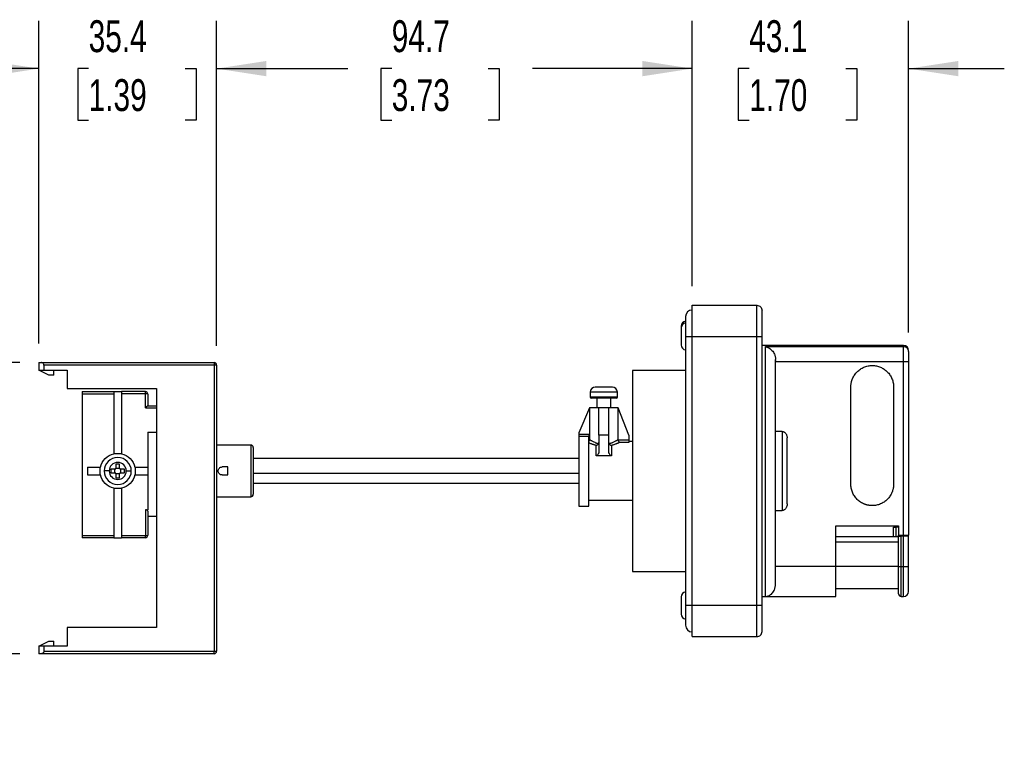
# Model space of a CAD drawing. Header units: millimetres. Extents: x 6 to 273, y 6 to 210.
# Tile 3 of 7: x 53 to 118, y 56 to 105. Entities that reach past the tile are written whole.
import ezdxf

# ---------------------------------------------------------------- set-up
doc = ezdxf.new("R2010")
doc.units = ezdxf.units.MM
doc.layers.add('DIMENSIONS', color=140, linetype='Continuous', lineweight=25)
doc.styles.add('SLDTEXTSTYLE0', font='TXT', dxfattribs={"width": 0.7})
doc.dimstyles.new('SLDDIMSTYLE1', dxfattribs={"dimtxt": 2.158008, "dimasz": 3.302, "dimexe": 0, "dimexo": 0.0625, "dimgap": 0.539502, "dimtad": 0, "dimtih": 1, "dimtoh": 1, "dimlfac": 3, "dimrnd": 1e-09, "dimzin": 12, "dimdsep": 46, "dimtxsty": 'SLDTEXTSTYLE0', "dimsah": 1, "dimcen": 0.09, "dimadec": 0, "dimazin": 3, "dimtfac": 1, "dimtmove": 0, "dimatfit": 0, "dimfxl": 0, "dimfrac": 2, "dimtolj": 1, "dimtzin": 12, "dimarcsym": 0})
doc.dimstyles.new('SLDDIMSTYLE2', dxfattribs={"dimtxt": 2.158008, "dimasz": 3.302, "dimexe": 0, "dimexo": 0.0625, "dimgap": 0.539502, "dimtad": 0, "dimtih": 1, "dimtoh": 1, "dimlfac": 3, "dimrnd": 1e-09, "dimzin": 4, "dimdsep": 46, "dimtxsty": 'SLDTEXTSTYLE0', "dimsah": 1, "dimcen": 0.09, "dimadec": 0, "dimazin": 1, "dimtfac": 1, "dimtmove": 0, "dimatfit": 0, "dimfxl": 0, "dimfrac": 2, "dimtolj": 1, "dimtzin": 12, "dimarcsym": 0})
doc.dimstyles.new('SLDDIMSTYLE3', dxfattribs={"dimtxt": 2.158008, "dimasz": 3.302, "dimexe": 0, "dimexo": 0.0625, "dimgap": 0.539502, "dimtad": 0, "dimtih": 1, "dimtoh": 1, "dimlfac": 3, "dimrnd": 1e-09, "dimzin": 12, "dimdsep": 46, "dimtxsty": 'SLDTEXTSTYLE0', "dimsah": 1, "dimcen": 0.09, "dimadec": 0, "dimazin": 3, "dimtfac": 1, "dimtofl": 0, "dimtmove": 0, "dimatfit": 3, "dimfxl": 0, "dimfrac": 2, "dimtolj": 1, "dimtzin": 12, "dimarcsym": 0})

# ---------------------------------------------------------------- blocks, each defined once
blk = doc.blocks.new('_D_4')
at = {"layer": 'DIMENSIONS'}
for p, q in [((97.188, 87.253), (97.188, 104.875)), ((111.555, 84.178), (111.555, 104.875)), ((97.188, 101.7), (90.838, 101.7)), ((100.973, 101.7), (100.249, 101.7)), ((100.249, 101.7), (100.249, 98.27)), ((107.386, 101.7), (108.111, 101.7)), ((108.111, 101.7), (108.111, 98.27)), ((111.555, 101.7), (117.905, 101.7)), ((100.249, 98.27), (100.973, 98.27)), ((108.111, 98.27), (107.386, 98.27))]:
    blk.add_line(p, q, dxfattribs=at)
for points in [[(97.188, 101.7), (93.886, 102.208), (93.886, 101.192)], [(111.555, 101.7), (114.857, 101.192), (114.857, 102.208)]]:
    blk.add_solid(points, dxfattribs=at)
at = {"layer": 'DIMENSIONS', "char_height": 2.1167, "attachment_point": 1, "style": 'SLDTEXTSTYLE0'}
for s, insert in [('43.1', (100.973, 104.911)), ('1.70', (100.973, 100.998))]:
    blk.add_mtext(s, dxfattribs=dict(at, insert=insert))
blk = doc.blocks.new('_D_5')
at = {"layer": 'DIMENSIONS'}
for p, q in [((53.821, 83.453), (53.821, 104.875)), ((65.621, 83.286), (65.621, 104.875)), ((53.821, 101.7), (47.471, 101.7)), ((57.123, 101.7), (56.398, 101.7)), ((56.398, 101.7), (56.398, 98.27)), ((63.536, 101.7), (64.26, 101.7)), ((64.26, 101.7), (64.26, 98.27)), ((65.621, 101.7), (71.971, 101.7)), ((56.398, 98.27), (57.123, 98.27)), ((64.26, 98.27), (63.536, 98.27))]:
    blk.add_line(p, q, dxfattribs=at)
for points in [[(53.821, 101.7), (50.519, 102.208), (50.519, 101.192)], [(65.621, 101.7), (68.923, 101.192), (68.923, 102.208)]]:
    blk.add_solid(points, dxfattribs=at)
at = {"layer": 'DIMENSIONS', "char_height": 2.1167, "attachment_point": 1, "style": 'SLDTEXTSTYLE0'}
for s, insert in [('35.4', (57.123, 104.911)), ('1.39', (57.123, 100.998))]:
    blk.add_mtext(s, dxfattribs=dict(at, insert=insert))
blk = doc.blocks.new('_D_6')
at = {"layer": 'DIMENSIONS'}
for p, q in [((42.035, 82.183), (42.035, 88.533)), ((52.551, 82.183), (38.86, 82.183)), ((38.829, 72.788), (38.104, 72.788)), ((38.104, 72.788), (38.104, 69.359)), ((45.242, 72.788), (45.966, 72.788)), ((45.966, 72.788), (45.966, 69.359)), ((38.104, 69.359), (38.829, 69.359)), ((45.966, 69.359), (45.242, 69.359)), ((52.551, 62.849), (38.86, 62.849)), ((42.035, 62.849), (42.035, 56.499))]:
    blk.add_line(p, q, dxfattribs=at)
for points in [[(42.035, 82.183), (42.543, 85.485), (41.527, 85.485)], [(42.035, 62.849), (41.527, 59.547), (42.543, 59.547)]]:
    blk.add_solid(points, dxfattribs=at)
at = {"layer": 'DIMENSIONS', "char_height": 2.1167, "attachment_point": 1, "style": 'SLDTEXTSTYLE0'}
for s, insert in [('58.0', (38.829, 76)), ('2.28', (38.829, 72.087))]:
    blk.add_mtext(s, dxfattribs=dict(at, insert=insert))
blk = doc.blocks.new('_D_7')
at = {"layer": 'DIMENSIONS'}
for p, q in [((65.621, 83.286), (65.621, 104.875)), ((97.188, 87.253), (97.188, 104.875)), ((65.621, 101.7), (74.318, 101.7)), ((77.243, 101.7), (76.518, 101.7)), ((76.518, 101.7), (76.518, 98.27)), ((83.655, 101.7), (84.38, 101.7)), ((84.38, 101.7), (84.38, 98.27)), ((97.188, 101.7), (86.58, 101.7)), ((76.518, 98.27), (77.243, 98.27)), ((84.38, 98.27), (83.655, 98.27))]:
    blk.add_line(p, q, dxfattribs=at)
for points in [[(65.621, 101.7), (68.923, 101.192), (68.923, 102.208)], [(97.188, 101.7), (93.886, 102.208), (93.886, 101.192)]]:
    blk.add_solid(points, dxfattribs=at)
at = {"layer": 'DIMENSIONS', "char_height": 2.1167, "attachment_point": 1, "style": 'SLDTEXTSTYLE0'}
for s, insert in [('94.7', (77.243, 104.911)), ('3.73', (77.243, 100.998))]:
    blk.add_mtext(s, dxfattribs=dict(at, insert=insert))

msp = doc.modelspace()

# ---------------------------------------------------------------- linework, layer by layer
for p, q in [((97.1881, 83.9159), (97.1881, 85.9825)), ((97.1881, 85.9825), (101.4881, 85.9825)), ((101.4881, 83.9159), (101.4881, 85.9825)), ((101.8214, 83.9159), (101.8214, 85.6492)), ((96.7514, 85.2325), (96.7514, 83.8992)), ((96.7514, 83.8992), (96.7514, 66.0659)), ((97.1881, 83.8992), (96.7514, 83.8992)), ((97.1881, 83.9159), (101.4881, 83.9159)), ((97.1881, 66.0492), (97.1881, 83.9159)), ((101.4881, 66.0492), (101.4881, 83.9159)), ((101.8214, 66.0492), (101.8214, 83.9159)), ((111.2214, 83.3159), (101.8214, 83.3159)), ((102.0548, 83.238), (111.2214, 83.238)), ((102.0548, 66.6492), (102.0548, 83.238)), ((111.2214, 83.238), (111.2214, 83.3159)), ((111.2214, 82.2474), (111.2214, 83.238)), ((53.8214, 82.1825), (53.9881, 82.1825)), ((53.8214, 82.1825), (53.8214, 81.6825)), ((53.9881, 82.1825), (65.4548, 82.1825)), ((65.4548, 82.0159), (54.1548, 82.0159)), ((54.1548, 82.0159), (54.1548, 81.6825)), ((65.4548, 82.1825), (65.4548, 82.0159)), ((65.6214, 82.0159), (65.4548, 82.0159)), ((65.4548, 82.0159), (65.4548, 63.0159)), ((65.6214, 82.0159), (65.6214, 63.0159)), ((102.7214, 82.2474), (111.2214, 82.2474)), ((111.2214, 70.7159), (111.2214, 82.2474)), ((111.5548, 82.2474), (111.5548, 70.7159)), ((53.8214, 81.6825), (54.1548, 81.6825)), ((54.4881, 81.3492), (53.8214, 81.6825)), ((54.1548, 81.6825), (55.6881, 81.6825)), ((54.8214, 81.3492), (54.4881, 81.3492)), ((54.8214, 81.3492), (54.8214, 81.6825)), ((55.6881, 81.6825), (55.6881, 80.4492)), ((96.7514, 81.6492), (93.2214, 81.6492)), ((93.2214, 81.6492), (93.2214, 68.3159)), ((55.6881, 80.4492), (61.6214, 80.4492)), ((61.6214, 80.4492), (61.6214, 64.5825)), ((107.7214, 74.0992), (107.7214, 80.5659)), ((110.5548, 80.5659), (110.5548, 74.0992)), ((56.6881, 80.2492), (58.8048, 80.2492)), ((56.6881, 80.1146), (58.8048, 80.1146)), ((58.8048, 80.2492), (59.3048, 80.2492)), ((58.8048, 80.2492), (58.8048, 76.1492)), ((59.3048, 80.2492), (59.3048, 76.1492)), ((60.8881, 80.2492), (59.3048, 80.2492)), ((60.8881, 80.1146), (59.3048, 80.1146)), ((60.8881, 80.1146), (60.8881, 80.2492)), ((60.8881, 79.1754), (60.8881, 80.1146)), ((90.4214, 80.2159), (90.4214, 79.8825)), ((91.3214, 80.2159), (90.4214, 80.2159)), ((92.2214, 79.8825), (90.4214, 79.8825)), ((90.8614, 79.8159), (90.8614, 79.1825)), ((92.2214, 80.2159), (91.3214, 80.2159)), ((91.7814, 79.1825), (91.7814, 79.8159)), ((92.2214, 79.8825), (92.2214, 80.2159)), ((60.8881, 79.1754), (61.6214, 79.1754)), ((61.0526, 79.3159), (61.6214, 79.3159)), ((90.3787, 79.1825), (89.6548, 77.5159)), ((90.3787, 79.1825), (90.3786, 77.0633)), ((91.6548, 79.1825), (90.9881, 79.1825)), ((90.9881, 77.3492), (90.9881, 79.1825)), ((91.6548, 77.3492), (91.6548, 79.1825)), ((92.2643, 77.0632), (92.2642, 79.1825)), ((92.9881, 77.3492), (92.2642, 79.1825)), ((61.0548, 77.5558), (61.6214, 77.5558)), ((89.6548, 77.5159), (89.6548, 77.432)), ((89.6548, 77.432), (90.3214, 77.432)), ((90.3214, 77.2687), (89.6548, 77.2687)), ((90.3214, 72.6492), (90.3214, 77.2687)), ((90.9881, 77.3492), (90.9881, 76.2873)), ((91.6548, 77.3492), (90.9881, 77.3492)), ((91.6548, 76.2873), (91.6548, 77.3492)), ((92.9881, 77.3492), (92.9881, 77.0417)), ((103.1548, 77.6074), (102.7214, 77.6074)), ((103.1548, 77.6074), (103.1548, 72.3577)), ((67.8881, 76.6992), (65.6214, 76.6992)), ((67.8881, 76.6992), (67.8881, 73.2659)), ((90.8214, 75.9948), (90.8214, 76.6735)), ((91.8214, 76.6735), (91.8214, 75.9948)), ((92.266, 77.0393), (92.9881, 77.0417)), ((92.9881, 76.8774), (92.3755, 76.8774)), ((93.2214, 76.9325), (92.9881, 76.9325)), ((58.8048, 76.1492), (59.3048, 76.1492)), ((58.8048, 76.1492), (58.8048, 76.1221)), ((59.3048, 76.1492), (59.3048, 76.1221)), ((89.6548, 75.8159), (68.0548, 75.8159)), ((91.8214, 75.9948), (90.8214, 75.9948)), ((57.0545, 75.2325), (57.8881, 75.2325)), ((57.8881, 74.7325), (57.8881, 75.2325)), ((57.8881, 75.2325), (57.9152, 75.2325)), ((59.1714, 75.4325), (58.9381, 75.4325)), ((58.9381, 75.4325), (58.9381, 75.1659)), ((58.9381, 75.1659), (59.1714, 75.1659)), ((59.1714, 75.1659), (59.1714, 75.4325)), ((60.1943, 75.2325), (60.2214, 75.2325)), ((60.2214, 75.2325), (60.2214, 74.7325)), ((60.2214, 75.2325), (61.0548, 75.2325)), ((61.0548, 75.2325), (61.0548, 74.9825)), ((66.3548, 75.2492), (65.9881, 75.2492)), ((66.3548, 74.7159), (66.3548, 75.2492)), ((57.0544, 74.7325), (57.8881, 74.7325)), ((57.8881, 74.7325), (57.9152, 74.7325)), ((58.4881, 74.9825), (58.1548, 74.9825)), ((58.8714, 75.0992), (58.6048, 75.0992)), ((58.6048, 75.0992), (58.6048, 74.8659)), ((58.6048, 74.8659), (58.8714, 74.8659)), ((58.8714, 74.8659), (58.8714, 75.0992)), ((58.9381, 74.7992), (58.9381, 74.5325)), ((59.1714, 74.7992), (58.9381, 74.7992)), ((58.9381, 74.5325), (59.1714, 74.5325)), ((59.1714, 74.5325), (59.1714, 74.7992)), ((59.5048, 75.0992), (59.2381, 75.0992)), ((59.2381, 75.0992), (59.2381, 74.8659)), ((59.2381, 74.8659), (59.5048, 74.8659)), ((59.5048, 74.8659), (59.5048, 75.0992)), ((59.6214, 74.9825), (59.9548, 74.9825)), ((60.2214, 74.7325), (60.1943, 74.7325)), ((60.2214, 74.7325), (61.0548, 74.7325)), ((61.0548, 74.9825), (61.0548, 74.7325)), ((65.9881, 74.7159), (66.3548, 74.7159)), ((89.6548, 74.8159), (68.0548, 74.8159)), ((89.6548, 74.1492), (68.0548, 74.1492)), ((58.8048, 73.843), (58.8048, 73.8159)), ((59.3048, 73.8159), (58.8048, 73.8159)), ((58.8048, 73.8159), (58.8048, 70.5492)), ((59.3048, 73.843), (59.3048, 73.8159)), ((59.3048, 73.8159), (59.3048, 70.5492)), ((65.6214, 73.2659), (67.8881, 73.2659)), ((89.6548, 72.6492), (90.3214, 72.6492)), ((90.3214, 73.0325), (93.2214, 73.0325)), ((60.8881, 72.4093), (61.0548, 72.4093)), ((60.8881, 72.4093), (60.8881, 70.689)), ((61.0548, 71.9825), (61.6214, 71.9825)), ((102.7214, 72.3577), (103.1548, 72.3577)), ((106.7214, 71.3492), (110.8881, 71.3492)), ((106.7214, 68.6492), (106.7214, 71.3492)), ((110.5548, 70.6159), (110.5548, 71.2492)), ((110.5548, 71.2492), (110.7214, 71.2492)), ((110.7214, 70.6159), (110.7214, 71.2492)), ((110.8881, 71.2492), (110.7214, 71.2492)), ((110.8881, 71.3492), (110.8881, 70.7159)), ((56.6881, 70.689), (58.8048, 70.689)), ((59.3048, 70.689), (60.8881, 70.689)), ((60.8881, 70.5492), (60.8881, 70.689)), ((110.8881, 70.6159), (106.7214, 70.6159)), ((110.8881, 70.7159), (111.2214, 70.7159)), ((110.8881, 70.6492), (110.8881, 70.7159)), ((110.8881, 68.6492), (110.8881, 70.6492)), ((111.0548, 68.6492), (111.0548, 70.6492)), ((111.2214, 70.6492), (111.0548, 70.6492)), ((111.2214, 68.6492), (111.2214, 70.6492)), ((111.5548, 70.6492), (111.5548, 70.7159)), ((111.5548, 68.6492), (111.5548, 70.6492)), ((58.8048, 70.5492), (56.6881, 70.5492)), ((58.8048, 70.5492), (59.3048, 70.5492)), ((60.8881, 70.5492), (59.3048, 70.5492)), ((106.7214, 70.2825), (110.8881, 70.2825)), ((106.7214, 68.6492), (102.7214, 68.6492)), ((110.8881, 68.6492), (106.7214, 68.6492)), ((111.0548, 68.6492), (111.2214, 68.6492)), ((111.0548, 66.6492), (111.0548, 68.6492)), ((111.2214, 66.6492), (111.2214, 68.6492)), ((93.2214, 68.3159), (96.7514, 68.3159)), ((106.7214, 67.1825), (110.8881, 67.1825)), ((96.7514, 66.0659), (96.7514, 64.7325)), ((96.7514, 66.0659), (97.1881, 66.0659)), ((101.4881, 66.0492), (97.1881, 66.0492)), ((97.1881, 63.9825), (97.1881, 66.0492)), ((101.4881, 63.9825), (101.4881, 66.0492)), ((101.8214, 66.6492), (102.0548, 66.6492)), ((101.8214, 64.3159), (101.8214, 66.0492)), ((102.0537, 66.6492), (106.7214, 66.6492)), ((111.0548, 66.6492), (111.2214, 66.6492)), ((55.6881, 64.5825), (55.6881, 63.3492)), ((61.6214, 64.5825), (55.6881, 64.5825)), ((53.8214, 63.3492), (54.4881, 63.6825)), ((54.4881, 63.6825), (54.8214, 63.6825)), ((54.8214, 63.3492), (54.8214, 63.6825)), ((97.1881, 63.9825), (101.4881, 63.9825)), ((53.8214, 63.3492), (53.8214, 62.8492)), ((54.1548, 63.3492), (53.8214, 63.3492)), ((53.9881, 62.8492), (53.8214, 62.8492)), ((65.4548, 62.8492), (53.9881, 62.8492)), ((55.6881, 63.3492), (54.1548, 63.3492)), ((54.1548, 63.3492), (54.1548, 63.0159)), ((54.1548, 63.0159), (65.4548, 63.0159)), ((65.4548, 63.0159), (65.6214, 63.0159)), ((65.4548, 62.8492), (65.4548, 63.0159))]:
    msp.add_line(p, q)
at = {"flags": 128}
for points in [[(111.2214, 82.2474), (111.2865, 82.2474), (111.349, 82.2474), (111.4066, 82.2474), (111.4572, 82.2474), (111.4986, 82.2474), (111.5294, 82.2474), (111.5484, 82.2474), (111.5548, 82.2474)], [(110.8881, 68.6492), (110.8913, 68.6492), (110.9008, 68.6492), (110.9162, 68.6492), (110.9369, 68.6492), (110.9622, 68.6492), (110.991, 68.6492), (111.0223, 68.6492), (111.0548, 68.6492)]]:
    msp.add_lwpolyline(points, dxfattribs=at)
for centre, radius, start, end in [((97.1881, 85.2325), 0.4367, 90, 180), ((96.7881, 84.599), 0.3333, 96.315316, 180), ((96.7881, 84.4825), 0.3333, 96.315316, 180), ((96.7881, 83.3492), 0.3333, 180, 263.684684), ((111.2214, 82.9825), 0.3333, 0, 90), ((65.4548, 82.0159), 0.1667, 0, 90), ((90.7548, 80.2159), 0.3333, 90, 180), ((91.8881, 80.2159), 0.3333, 0, 90), ((60.8881, 80.0825), 0.1667, 359.999992, 90), ((90.4881, 79.8825), 0.0667, 180, 270), ((92.1548, 79.8825), 0.0667, 270, 0), ((67.8881, 76.5325), 0.1667, 0, 90), ((59.0548, 74.9825), 0.9, 90, 180), ((59.0548, 74.9825), 0.9, 0, 90), ((59.0548, 74.9825), 0.5667, 0, 180), ((58.8714, 75.1659), 0.0667, 270, 0), ((59.2381, 75.1659), 0.0667, 180, 270), ((59.0548, 74.9825), 0.9, 180, 270), ((59.0548, 74.9825), 0.5667, 180, 0), ((58.8714, 74.7992), 0.0667, 0, 90), ((59.0548, 74.9825), 0.9, 270, 0), ((59.2381, 74.7992), 0.0667, 90, 180), ((67.8881, 73.4325), 0.1667, 270, 0), ((60.9287, 70.968), 0.2819, 261.720666, 296.572305), ((60.8881, 70.7159), 0.1667, 270, 0), ((96.7881, 66.6159), 0.3333, 96.315316, 180), ((111.0548, 66.8159), 0.1667, 180, 270), ((111.2214, 66.9825), 0.3333, 270, 0), ((96.7881, 65.4825), 0.3333, 180, 263.684684), ((97.1881, 64.7325), 0.4367, 180, 270), ((101.4881, 64.3159), 0.3333, 270, 0.000005), ((65.4548, 63.0159), 0.1667, 270, 0)]:
    msp.add_arc(centre, radius, start, end)
for points, knots in [([(101.4881, 85.9825), (101.5754, 85.9825), (101.6621, 85.9466), (101.7855, 85.8232), (101.8214, 85.7365), (101.8214, 85.6492)], [0, 0, 0, 0, 0.5, 0.5, 1, 1, 1, 1]), ([(96.4548, 84.5989), (96.4548, 84.5869), (96.4548, 84.5626), (96.4548, 84.4413), (96.4548, 84.3436), (96.4548, 84.3196)], [0, 0, 0, 0, 0.42839877, 0.85966539, 1, 1, 1, 1]), ([(96.4548, 84.4825), (96.4548, 84.4815), (96.4548, 84.466), (96.4548, 84.4083), (96.4548, 84.3661), (96.4548, 84.3007), (96.4548, 84.2861), (96.4548, 84.2566), (96.4548, 84.2413), (96.4548, 84.2244), (96.4548, 84.2233), (96.4548, 84.223), (96.4548, 84.2224), (96.4548, 84.2213), (96.4548, 84.2184), (96.4548, 84.2156), (96.4548, 84.2044), (96.4548, 84.1933), (96.4548, 84.1705), (96.4548, 84.1657), (96.4548, 84.1554), (96.4548, 84.1505), (96.4548, 84.1368), (96.4548, 84.1289), (96.4548, 84.1154), (96.4548, 84.1062), (96.4548, 84.0895), (96.4548, 84.0642), (96.4548, 84.0213), (96.4548, 83.9863), (96.4548, 83.9599), (96.4548, 83.9467), (96.4548, 83.9313), (96.4548, 83.9236), (96.4548, 83.9197), (96.4548, 83.9181), (96.4548, 83.917), (96.4548, 83.916), (96.4548, 83.9159)], [0, 0, 0, 0, 0.12443165, 0.12443165, 0.2488633, 0.2488633, 0.27997122, 0.27997122, 0.31107913, 0.31107913, 0.31302337, 0.31302337, 0.31496762, 0.31885611, 0.31885611, 0.32663308, 0.32663308, 0.34218704, 0.34218704, 0.34996402, 0.34996402, 0.357741, 0.357741, 0.37329495, 0.37329495, 0.38884891, 0.38884891, 0.40440287, 0.43551078, 0.46661869, 0.46661869, 0.48217265, 0.48994963, 0.49383812, 0.49578236, 0.49675448, 0.49675448, 0.49772661, 0.49772661, 0.49772661, 0.49772661]), ([(96.4548, 83.9159), (96.4548, 83.9157), (96.4548, 83.9147), (96.4548, 83.911), (96.4548, 83.9102), (96.4548, 83.9069), (96.4548, 83.9002), (96.4548, 83.8846), (96.4548, 83.8535), (96.4548, 83.827), (96.4548, 83.7745), (96.4548, 83.7402), (96.4548, 83.6988), (96.4548, 83.6895), (96.4548, 83.672), (96.4548, 83.6634), (96.4548, 83.6505), (96.4548, 83.65), (96.4548, 83.6449), (96.4548, 83.6417), (96.4548, 83.63), (96.4548, 83.6195), (96.4548, 83.6002), (96.4548, 83.5972), (96.4548, 83.5892), (96.4548, 83.5774), (96.4548, 83.5505), (96.4548, 83.5289), (96.4548, 83.5144), (96.4548, 83.5137), (96.4548, 83.5134), (96.4548, 83.5129), (96.4548, 83.5114), (96.4548, 83.5098), (96.4548, 83.5062), (96.4548, 83.5031), (96.4548, 83.4921), (96.4548, 83.4824), (96.4548, 83.4483), (96.4548, 83.4183), (96.4548, 83.3911), (96.4548, 83.3906), (96.4548, 83.3889), (96.4548, 83.3863), (96.4548, 83.3807), (96.4548, 83.3705), (96.4548, 83.3637), (96.4548, 83.3528), (96.4548, 83.3492), (96.4548, 83.3492)], [0.49772661, 0.49772661, 0.49772661, 0.49772661, 0.49968861, 0.49968861, 0.50165062, 0.50165062, 0.50557463, 0.51342265, 0.52911869, 0.56051078, 0.56051078, 0.62329495, 0.62329495, 0.638991, 0.638991, 0.65468704, 0.65468704, 0.66253506, 0.66253506, 0.67038308, 0.67038308, 0.68607913, 0.68607913, 0.69392715, 0.69392715, 0.70177517, 0.71747122, 0.7488633, 0.7488633, 0.75082531, 0.75082531, 0.75278731, 0.75671132, 0.76455935, 0.76455935, 0.78025539, 0.78025539, 0.81164748, 0.81164748, 0.87443165, 0.87443165, 0.87835566, 0.87835566, 0.88227967, 0.89012769, 0.90582374, 0.93721583, 0.93721583, 1, 1, 1, 1]), ([(101.4881, 83.9159), (101.5754, 83.9159), (101.6621, 83.9159), (101.7855, 83.9159), (101.8214, 83.9159), (101.8214, 83.9159)], [0, 0, 0, 0, 0.5, 0.5, 1, 1, 1, 1]), ([(102.0548, 83.238), (102.0686, 83.2353), (102.0951, 83.23), (102.1332, 83.2192), (102.1681, 83.2072), (102.1998, 83.1944), (102.2283, 83.1814), (102.2535, 83.1687), (102.3083, 83.1385), (102.3865, 83.084), (102.489, 82.9861), (102.5775, 82.8702), (102.6418, 82.7501), (102.6813, 82.6452), (102.7042, 82.5588), (102.7187, 82.4726), (102.7205, 82.4147), (102.7214, 82.3864)], [0, 0, 0, 0, 0.046004, 0.0885355, 0.1275948, 0.1631819, 0.1952972, 0.223941, 0.2491139, 0.3829851, 0.4990732, 0.631628, 0.7492533, 0.8169877, 0.881031, 0.9418525, 1, 1, 1, 1]), ([(111.5548, 82.9078), (111.5548, 82.9943), (111.5189, 83.0802), (111.3954, 83.2024), (111.3087, 83.238), (111.2214, 83.238)], [0, 0, 0, 0, 0.5, 0.5, 1, 1, 1, 1]), ([(111.5548, 82.9078), (111.5548, 82.9322), (111.5548, 82.9759), (111.5548, 82.9777), (111.5548, 82.9785)], [0, 0, 0, 0, 0.5599824, 1, 1, 1, 1]), ([(111.5548, 82.9078), (111.5548, 82.9025), (111.5548, 82.8898), (111.5548, 82.8665), (111.5548, 82.8547), (111.5548, 82.8465), (111.5548, 82.8425), (111.5548, 82.7991), (111.5548, 82.748), (111.5548, 82.6542), (111.5548, 82.6043), (111.5548, 82.5408), (111.5548, 82.5125), (111.5548, 82.4933), (111.5548, 82.483), (111.5548, 82.4008), (111.5548, 82.3253), (111.5548, 82.2474)], [0, 0, 0, 0, 0.125, 0.1875, 0.21875, 0.21875, 0.25, 0.25, 0.5, 0.5, 0.625, 0.6875, 0.71875, 0.71875, 0.75, 0.75, 1, 1, 1, 1]), ([(54.1548, 82.0159), (54.1548, 82.0355), (54.1512, 82.0567), (54.135, 82.0977), (54.1222, 82.1175), (54.0897, 82.15), (54.07, 82.1627), (54.0289, 82.179), (54.0078, 82.1825), (53.9881, 82.1825)], [0, 0, 0, 0, 0.25, 0.25, 0.5, 0.5, 0.75, 0.75, 1, 1, 1, 1]), ([(102.7214, 67.5461), (102.7214, 67.7489), (102.7214, 68.0848), (102.7214, 68.9873), (102.7214, 69.5538), (102.7214, 70.858), (102.7214, 71.5955), (102.7214, 73.1638), (102.7214, 73.9944), (102.7214, 75.6615), (102.7214, 76.4976), (102.7214, 78.0875), (102.7214, 78.841), (102.7214, 80.1861), (102.7214, 80.7774), (102.7214, 81.7357), (102.7214, 82.1025), (102.7214, 82.3377)], [0, 0, 0, 0, 0.125, 0.125, 0.25, 0.25, 0.375, 0.375, 0.5, 0.5, 0.625, 0.625, 0.75, 0.75, 0.875, 0.875, 1, 1, 1, 1]), ([(102.7214, 82.3256), (102.7214, 82.32), (102.7214, 82.294), (102.7214, 82.2679), (102.7214, 82.2474)], [0, 0, 0, 0, 0.2167745, 1, 1, 1, 1]), ([(107.7214, 80.5659), (107.7218, 80.5891), (107.7224, 80.6353), (107.7276, 80.7043), (107.7358, 80.7726), (107.7475, 80.8403), (107.7624, 80.9074), (107.7807, 80.9738), (107.8024, 81.0396), (107.8526, 81.1708), (107.9525, 81.3595), (108.132, 81.5757), (108.3463, 81.7517), (108.59, 81.8817), (108.857, 81.9644), (109.138, 81.9916), (109.4191, 81.9645), (109.686, 81.8818), (109.9299, 81.7517), (110.1441, 81.5759), (110.3237, 81.3596), (110.4343, 81.1505), (110.4971, 80.9747), (110.5303, 80.8408), (110.551, 80.7042), (110.5535, 80.6122), (110.5548, 80.5659)], [0, 0, 0, 0, 0.01565078, 0.03119249, 0.04666187, 0.06209615, 0.07753282, 0.09300936, 0.10856295, 0.12423024, 0.18785068, 0.25154885, 0.31263936, 0.37380841, 0.4368737, 0.50001748, 0.56308215, 0.62622655, 0.68731753, 0.74848614, 0.81210686, 0.87580474, 0.90698841, 0.93788262, 0.96878677, 1, 1, 1, 1]), ([(91.3141, 80.5492), (91.2402, 80.5492), (91.1666, 80.5492), (91.0307, 80.5492), (90.9686, 80.5492), (90.8651, 80.5492), (90.8239, 80.5492), (90.7685, 80.5492), (90.7543, 80.5492), (90.7548, 80.5492)], [0, 0, 0, 0, 0.125, 0.125, 0.25, 0.25, 0.375, 0.375, 0.5, 0.5, 0.5, 0.5]), ([(91.8874, 80.5492), (91.8877, 80.5492), (91.9014, 80.5492), (91.8514, 80.5492), (91.7339, 80.5492), (91.5412, 80.5492), (91.3952, 80.5492), (91.3214, 80.5492)], [0, 0, 0, 0, 0.0041014, 0.2441164, 0.507083, 0.7511157, 1, 1, 1, 1]), ([(56.6881, 80.2492), (56.6881, 80.2492), (56.6881, 80.2355), (56.6881, 80.1869), (56.6881, 80.1522), (56.6881, 80.1146)], [0, 0, 0, 0, 0.5, 0.5, 1, 1, 1, 1]), ([(61.0548, 80.0825), (61.0548, 80.0909), (61.0368, 80.0993), (60.9751, 80.1112), (60.9317, 80.1146), (60.8881, 80.1146)], [0, 0, 0, 0, 0.5, 0.5, 1, 1, 1, 1]), ([(91.3141, 79.8159), (91.2088, 79.8159), (91.1073, 79.8159), (91.0034, 79.8159), (90.9964, 79.8159), (90.9833, 79.8159), (90.9639, 79.8159), (90.9196, 79.8159), (90.8353, 79.8159), (90.77, 79.8159), (90.649, 79.8159), (90.5881, 79.8159), (90.5435, 79.8159), (90.5412, 79.8159), (90.5367, 79.8159), (90.5302, 79.8159), (90.5165, 79.8159), (90.4954, 79.8159), (90.4881, 79.8159), (90.4881, 79.8159)], [0, 0, 0, 0, 0.12463815, 0.12463815, 0.13242803, 0.13242803, 0.14021792, 0.15579769, 0.18695722, 0.2492763, 0.2492763, 0.37391445, 0.37391445, 0.38170433, 0.38170433, 0.38949422, 0.40507398, 0.43623352, 0.4985526, 0.4985526, 0.4985526, 0.4985526]), ([(92.1548, 79.8159), (92.1548, 79.8159), (92.1353, 79.8159), (92.0914, 79.8159), (92.0854, 79.8159), (92.0737, 79.8159), (92.0551, 79.8159), (92.0052, 79.8159), (91.9515, 79.8159), (91.8294, 79.8159), (91.7355, 79.8159), (91.6217, 79.8159), (91.616, 79.8159), (91.6036, 79.8159), (91.585, 79.8159), (91.5413, 79.8159), (91.4527, 79.8159), (91.3745, 79.8159), (91.3215, 79.8159)], [0, 0, 0, 0, 0.25, 0.25, 0.28125, 0.28125, 0.3125, 0.375, 0.5, 0.5, 0.75, 0.75, 0.765625, 0.765625, 0.78125, 0.8125, 0.875, 1, 1, 1, 1]), ([(60.8881, 79.1754), (60.8952, 79.1824), (60.9083, 79.1953), (60.9265, 79.2126), (60.9415, 79.2268), (60.9602, 79.2444), (60.982, 79.2639), (61.0072, 79.2857), (61.0284, 79.3023), (61.0449, 79.3137), (61.0501, 79.3152), (61.0526, 79.3159)], [0, 0, 0, 0, 0.1028525, 0.1915113, 0.2659783, 0.3262623, 0.4755354, 0.6048523, 0.7506371, 0.8813427, 1, 1, 1, 1]), ([(90.9881, 79.1825), (90.8481, 79.1825), (90.7194, 79.1825), (90.5093, 79.1825), (90.4282, 79.1825), (90.3787, 79.1825)], [0, 0, 0, 0, 0.5, 0.5, 1, 1, 1, 1]), ([(92.2642, 79.1825), (92.2147, 79.1825), (92.1336, 79.1825), (91.9235, 79.1825), (91.7948, 79.1825), (91.6548, 79.1825)], [0, 0, 0, 0, 0.5, 0.5, 1, 1, 1, 1]), ([(61.0548, 77.5558), (61.0548, 77.434), (61.0548, 77.2881), (61.0548, 76.956), (61.0548, 76.7699), (61.0548, 76.3678), (61.0548, 76.1519), (61.0548, 75.7023), (61.0548, 75.4686), (61.0548, 75.2325)], [0, 0, 0, 0, 0.25, 0.25, 0.5, 0.5, 0.75, 0.75, 1, 1, 1, 1]), ([(89.6548, 77.432), (89.6548, 77.394), (89.6548, 77.3561), (89.6548, 77.2972), (89.6548, 77.2763), (89.6548, 77.2687)], [0, 0, 0, 0, 0.5, 0.5, 1, 1, 1, 1]), ([(89.6548, 77.2687), (89.6548, 77.2155), (89.6548, 77.1171), (89.6548, 76.8416), (89.6548, 76.6645), (89.6548, 76.252), (89.6548, 76.0167), (89.6548, 75.515), (89.6548, 75.2488), (89.6548, 74.9825)], [0, 0, 0, 0, 0.25, 0.25, 0.5, 0.5, 0.75, 0.75, 1, 1, 1, 1]), ([(90.3214, 77.432), (90.3214, 77.4242), (90.3214, 77.4089), (90.3214, 77.3864), (90.3214, 77.3651), (90.3214, 77.345), (90.3214, 77.3222), (90.3214, 77.2989), (90.3214, 77.2786), (90.3214, 77.272), (90.3214, 77.2687)], [0, 0, 0, 0, 0.1024802, 0.2018074, 0.2999159, 0.3988116, 0.5004536, 0.6690641, 0.8325783, 1, 1, 1, 1]), ([(103.1548, 77.6074), (103.1648, 77.6071), (103.1848, 77.6065), (103.2144, 77.6013), (103.2434, 77.593), (103.2718, 77.5813), (103.3117, 77.5598), (103.3603, 77.5219), (103.4081, 77.4632), (103.4452, 77.396), (103.47, 77.3247), (103.4854, 77.2497), (103.4872, 77.1993), (103.4881, 77.1737)], [0, 0, 0, 0, 0.04961907, 0.09885994, 0.14834471, 0.19868645, 0.25046779, 0.37233032, 0.50097772, 0.62273603, 0.75048566, 0.87344512, 1, 1, 1, 1]), ([(103.4881, 72.7914), (103.4881, 73.0684), (103.4881, 73.4092), (103.4881, 74.161), (103.4881, 74.5717), (103.4881, 75.3934), (103.4881, 75.8041), (103.4881, 76.5559), (103.4881, 76.8967), (103.4881, 77.1737)], [0, 0, 0, 0, 0.25, 0.25, 0.5, 0.5, 0.75, 0.75, 1, 1, 1, 1]), ([(68.0548, 76.5325), (68.0548, 76.5325), (68.0548, 76.5192), (68.0548, 76.4802), (68.0548, 76.4548), (68.0548, 76.4427), (68.0548, 76.4344), (68.0548, 76.4303), (68.0548, 76.4067), (68.0548, 76.3749), (68.0548, 76.3378), (68.0548, 76.312), (68.0548, 76.2987), (68.0548, 76.2271), (68.0548, 76.1608), (68.0548, 76.0497), (68.0548, 75.9914), (68.0548, 75.9292), (68.0548, 75.8868), (68.0548, 75.8647), (68.0548, 75.8002), (68.0548, 75.7337), (68.0548, 75.6529), (68.0548, 75.6116), (68.0548, 75.5938), (68.0548, 75.5819), (68.0548, 75.5755), (68.0548, 75.3893), (68.0548, 75.2008), (68.0548, 74.9081), (68.0548, 74.7641), (68.0548, 74.5999), (68.0548, 74.5188), (68.0548, 74.4842), (68.0548, 74.4612), (68.0548, 74.4504), (68.0548, 74.3899), (68.0548, 74.3189), (68.0548, 74.2503), (68.0548, 74.2051), (68.0548, 74.1832), (68.0548, 74.0712), (68.0548, 73.9877), (68.0548, 73.8732), (68.0548, 73.8189), (68.0548, 73.7692), (68.0548, 73.737), (68.0548, 73.7211), (68.0548, 73.677), (68.0548, 73.6363), (68.0548, 73.5947), (68.0548, 73.5754), (68.0548, 73.5674), (68.0548, 73.5622), (68.0548, 73.5594), (68.0548, 73.4803), (68.0548, 73.4391), (68.0548, 73.4332)], [0, 0, 0, 0, 0.0625, 0.09375, 0.109375, 0.1171875, 0.1171875, 0.125, 0.125, 0.15625, 0.171875, 0.171875, 0.1875, 0.1875, 0.25, 0.25, 0.28125, 0.296875, 0.296875, 0.3125, 0.3125, 0.34375, 0.359375, 0.3671875, 0.3710937, 0.3710937, 0.375, 0.375, 0.5, 0.5, 0.5625, 0.59375, 0.609375, 0.6171875, 0.6171875, 0.625, 0.625, 0.65625, 0.671875, 0.671875, 0.6875, 0.6875, 0.75, 0.75, 0.78125, 0.796875, 0.796875, 0.8125, 0.8125, 0.84375, 0.859375, 0.8671875, 0.8710937, 0.8710937, 0.875, 0.875, 1, 1, 1, 1]), ([(90.3214, 76.9419), (90.3273, 76.9471), (90.3389, 76.9574), (90.3531, 76.9761), (90.3663, 76.9996), (90.3767, 77.0289), (90.378, 77.0517), (90.3787, 77.0633)], [0, 0, 0, 0, 0.1682478, 0.3358899, 0.5066788, 0.7501404, 1, 1, 1, 1]), ([(90.8214, 76.6735), (90.8043, 76.678), (90.7701, 76.6868), (90.7205, 76.701), (90.6721, 76.7159), (90.6251, 76.7313), (90.5795, 76.7472), (90.5218, 76.7684), (90.455, 76.7944), (90.3828, 76.8247), (90.3419, 76.8431), (90.3214, 76.8523)], [0, 0, 0, 0, 0.0845516, 0.1690326, 0.2536269, 0.3385178, 0.4238866, 0.5099116, 0.6751338, 0.8380567, 1, 1, 1, 1]), ([(90.3786, 77.0633), (90.3844, 77.0598), (90.3961, 77.0526), (90.4169, 77.04), (90.4409, 77.0258), (90.4755, 77.0056), (90.5279, 76.976), (90.6087, 76.9336), (90.6957, 76.8932), (90.7777, 76.8586), (90.842, 76.8349), (90.906, 76.8136), (90.949, 76.8015), (90.9697, 76.7957)], [0, 0, 0, 0, 0.0554174, 0.1133551, 0.1738443, 0.2369126, 0.3512827, 0.4941443, 0.6665375, 0.7543817, 0.8425292, 0.9243862, 1, 1, 1, 1]), ([(90.9697, 76.7957), (90.9664, 76.7895), (90.9595, 76.7766), (90.9461, 76.758), (90.9302, 76.7396), (90.9131, 76.7236), (90.8951, 76.7094), (90.8746, 76.6958), (90.8496, 76.6827), (90.8308, 76.6766), (90.8214, 76.6735)], [0, 0, 0, 0, 0.1049618, 0.2170747, 0.3366401, 0.4638935, 0.5635069, 0.6810031, 0.8404786, 1, 1, 1, 1]), ([(90.9697, 76.7957), (90.9726, 76.8019), (90.9783, 76.8144), (90.9839, 76.8345), (90.9875, 76.8557), (90.9879, 76.8703), (90.9881, 76.8777)], [0, 0, 0, 0, 0.2430078, 0.4880843, 0.7391872, 1, 1, 1, 1]), ([(91.6548, 76.8777), (91.655, 76.8702), (91.6555, 76.8557), (91.6591, 76.8344), (91.6647, 76.8143), (91.6704, 76.8019), (91.6732, 76.7957)], [0, 0, 0, 0, 0.2619949, 0.5135326, 0.7582272, 1, 1, 1, 1]), ([(91.6732, 76.7957), (91.6883, 76.7999), (91.7198, 76.8085), (91.767, 76.8234), (91.8159, 76.8402), (91.8758, 76.8629), (91.9526, 76.8951), (92.0384, 76.936), (92.1176, 76.9777), (92.1807, 77.0127), (92.2294, 77.0416), (92.2531, 77.0563), (92.2643, 77.0632)], [0, 0, 0, 0, 0.055262, 0.1146342, 0.1781411, 0.2458026, 0.3565381, 0.5061335, 0.6481899, 0.7777705, 0.8949888, 1, 1, 1, 1]), ([(91.6732, 76.7957), (91.6763, 76.7899), (91.683, 76.7775), (91.6961, 76.7591), (91.7121, 76.7403), (91.73, 76.7233), (91.7508, 76.7072), (91.7746, 76.6923), (91.7991, 76.6806), (91.8152, 76.6755), (91.8214, 76.6735)], [0, 0, 0, 0, 0.0991518, 0.2093575, 0.330942, 0.4639099, 0.5743917, 0.7265437, 0.8928938, 1, 1, 1, 1]), ([(92.3755, 76.8774), (92.3672, 76.8734), (92.3506, 76.8656), (92.3228, 76.8528), (92.2929, 76.8394), (92.2608, 76.8253), (92.2265, 76.8106), (92.1899, 76.7956), (92.1404, 76.7758), (92.0765, 76.7516), (91.9961, 76.7237), (91.9114, 76.6972), (91.8514, 76.6814), (91.8214, 76.6735)], [0, 0, 0, 0, 0.0683627, 0.1367749, 0.2053833, 0.2743331, 0.3437677, 0.4138272, 0.4846481, 0.6149613, 0.743725, 0.8717847, 1, 1, 1, 1]), ([(92.2642, 77.0632), (92.2643, 77.0592), (92.2645, 77.0512), (92.2655, 77.0433), (92.266, 77.0393)], [0, 0, 0, 0, 0.5012822, 1, 1, 1, 1]), ([(92.266, 77.0393), (92.2672, 77.0328), (92.2695, 77.0194), (92.2752, 76.9995), (92.2825, 76.9795), (92.2916, 76.96), (92.3031, 76.94), (92.3181, 76.9196), (92.3333, 76.9037), (92.3531, 76.8878), (92.3662, 76.8817), (92.3755, 76.8774)], [0, 0, 0, 0, 0.0797894, 0.1635818, 0.2518251, 0.3449029, 0.4431421, 0.5673908, 0.7121249, 0.7951754, 1, 1, 1, 1]), ([(92.9881, 77.0417), (92.9881, 77.0341), (92.9881, 77.0192), (92.9881, 76.9972), (92.9881, 76.9761), (92.9881, 76.9559), (92.9881, 76.928), (92.9881, 76.8954), (92.9881, 76.8834), (92.9881, 76.8774)], [0, 0, 0, 0, 0.101068, 0.1998345, 0.2981446, 0.3978689, 0.5008008, 0.7489434, 1, 1, 1, 1]), ([(57.9152, 75.2325), (57.9627, 75.4489), (58.0732, 75.6509), (58.3864, 75.9641), (58.5885, 76.0747), (58.8048, 76.1221)], [0, 0, 0, 0, 0.5, 0.5, 1, 1, 1, 1]), ([(59.3048, 76.1221), (59.5211, 76.0747), (59.7232, 75.9641), (60.0363, 75.6509), (60.1469, 75.4489), (60.1943, 75.2325)], [0, 0, 0, 0, 0.5, 0.5, 1, 1, 1, 1]), ([(90.9881, 76.2873), (90.9879, 76.2773), (90.9875, 76.2571), (90.9844, 76.227), (90.9784, 76.1918), (90.9683, 76.1524), (90.9468, 76.0956), (90.9188, 76.0488), (90.8848, 76.018), (90.8653, 76.0055), (90.8441, 75.9966), (90.8289, 75.9954), (90.8214, 75.9948)], [0, 0, 0, 0, 0.082726, 0.1656426, 0.2491215, 0.3763607, 0.4991316, 0.7488146, 0.8137418, 0.8749578, 0.9392566, 1, 1, 1, 1]), ([(91.8214, 75.9948), (91.8166, 75.9951), (91.8066, 75.9956), (91.7918, 75.9997), (91.7755, 76.0068), (91.7581, 76.018), (91.7241, 76.0488), (91.6961, 76.0955), (91.6746, 76.1522), (91.6633, 76.1965), (91.6561, 76.2418), (91.6552, 76.2722), (91.6548, 76.2873)], [0, 0, 0, 0, 0.0401703, 0.0815795, 0.1253122, 0.1861107, 0.251481, 0.5006056, 0.6228643, 0.7505227, 0.8754561, 1, 1, 1, 1]), ([(57.0544, 75.2325), (57.0545, 75.1906), (57.0547, 75.1073), (57.0548, 75.0239), (57.0548, 74.9825)], [0, 0, 0, 0, 0.5035484, 1, 1, 1, 1]), ([(65.9881, 74.7159), (65.9183, 74.7159), (65.8489, 74.7446), (65.7502, 74.8433), (65.7214, 74.9127), (65.7214, 75.0524), (65.7502, 75.1217), (65.8489, 75.2205), (65.9183, 75.2492), (65.9881, 75.2492)], [0, 0, 0, 0, 0.25, 0.25, 0.5, 0.5, 0.75, 0.75, 1, 1, 1, 1]), ([(57.0548, 74.9825), (57.0548, 74.9412), (57.0547, 74.8578), (57.0545, 74.7745), (57.0544, 74.7325)], [0, 0, 0, 0, 0.496418, 1, 1, 1, 1]), ([(58.8048, 73.843), (58.5885, 73.8904), (58.3864, 74.001), (58.0732, 74.3142), (57.9627, 74.5162), (57.9152, 74.7325)], [0, 0, 0, 0, 0.5, 0.5, 1, 1, 1, 1]), ([(60.1943, 74.7325), (60.1469, 74.5162), (60.0363, 74.3142), (59.7232, 74.001), (59.5211, 73.8904), (59.3048, 73.843)], [0, 0, 0, 0, 0.5, 0.5, 1, 1, 1, 1]), ([(61.0548, 74.7325), (61.0548, 74.4965), (61.0548, 74.2628), (61.0548, 73.8132), (61.0548, 73.5973), (61.0548, 73.1952), (61.0548, 73.0091), (61.0548, 72.677), (61.0548, 72.5311), (61.0548, 72.4093)], [0, 0, 0, 0, 0.25, 0.25, 0.5, 0.5, 0.75, 0.75, 1, 1, 1, 1]), ([(89.6548, 74.9825), (89.6548, 74.6771), (89.6548, 74.3718), (89.6548, 73.8074), (89.6548, 73.5486), (89.6548, 73.1167), (89.6548, 72.9437), (89.6548, 72.7099), (89.6548, 72.6492), (89.6548, 72.6492)], [0, 0, 0, 0, 0.25, 0.25, 0.5, 0.5, 0.75, 0.75, 1, 1, 1, 1]), ([(109.1381, 72.6825), (109.1157, 72.6828), (109.071, 72.6834), (109.0043, 72.6883), (108.9382, 72.696), (108.8726, 72.7069), (108.8077, 72.7209), (108.7433, 72.738), (108.6795, 72.7583), (108.5472, 72.8071), (108.3546, 72.9064), (108.1297, 73.0906), (107.9453, 73.3156), (107.8358, 73.5281), (107.7754, 73.7035), (107.7444, 73.8333), (107.725, 73.9654), (107.7226, 74.0545), (107.7214, 74.0992)], [0, 0, 0, 0, 0.0302429, 0.0602893, 0.0902057, 0.1200592, 0.1499176, 0.1798486, 0.2099193, 0.240196, 0.3700351, 0.5000315, 0.6298662, 0.7598669, 0.8201382, 0.8798903, 0.9396641, 1, 1, 1, 1]), ([(110.5548, 74.0992), (110.5545, 74.0758), (110.5538, 74.0293), (110.5486, 73.9598), (110.5402, 73.8909), (110.5284, 73.8228), (110.5132, 73.7552), (110.4946, 73.6884), (110.4727, 73.6222), (110.4226, 73.4924), (110.3241, 73.3068), (110.1462, 73.0913), (109.9306, 72.9133), (109.7245, 72.8039), (109.5499, 72.7411), (109.4151, 72.7074), (109.2775, 72.6864), (109.1847, 72.6838), (109.1381, 72.6825)], [0, 0, 0, 0, 0.0315249, 0.0628269, 0.0939811, 0.1250636, 0.1561511, 0.1873202, 0.2186468, 0.2502059, 0.3750428, 0.5000358, 0.6248726, 0.7498655, 0.8126756, 0.8748934, 0.9371311, 1, 1, 1, 1]), ([(103.4881, 72.7914), (103.4879, 72.7785), (103.4874, 72.753), (103.4837, 72.7152), (103.4776, 72.6781), (103.4661, 72.6288), (103.4452, 72.5693), (103.4083, 72.5021), (103.3604, 72.4434), (103.3066, 72.4012), (103.2539, 72.3749), (103.205, 72.3603), (103.1715, 72.3585), (103.1548, 72.3577)], [0, 0, 0, 0, 0.0636374, 0.1262558, 0.1881246, 0.2495228, 0.3767507, 0.499136, 0.6270417, 0.7493139, 0.8346405, 0.9172488, 1, 1, 1, 1]), ([(61.0548, 72.3111), (61.0545, 72.3147), (61.0541, 72.322), (61.0503, 72.3331), (61.0426, 72.3474), (61.0299, 72.3617), (61.01, 72.377), (60.9873, 72.3895), (60.9576, 72.4004), (60.9243, 72.4078), (60.9001, 72.4088), (60.8881, 72.4093)], [0, 0, 0, 0, 0.0830857, 0.1662058, 0.2493597, 0.4022298, 0.4987805, 0.6307254, 0.749376, 0.8767075, 1, 1, 1, 1]), ([(56.6881, 70.689), (56.6881, 70.6504), (56.6881, 70.6142), (56.6881, 70.5635), (56.6881, 70.5492), (56.6881, 70.5492)], [0, 0, 0, 0, 0.5, 0.5, 1, 1, 1, 1]), ([(110.8881, 70.6492), (110.8884, 70.6492), (110.8889, 70.6492), (110.8935, 70.6492), (110.9015, 70.6492), (110.9153, 70.6492), (110.9358, 70.6492), (110.9613, 70.6492), (110.9903, 70.6492), (111.022, 70.6492), (111.0438, 70.6492), (111.0548, 70.6492)], [0, 0, 0, 0, 0.0816171, 0.16452444, 0.25010655, 0.37300083, 0.50004999, 0.62136635, 0.74999561, 0.87442193, 1, 1, 1, 1]), ([(111.2214, 70.7159), (111.3087, 70.7159), (111.3954, 70.7159), (111.5189, 70.7159), (111.5548, 70.7159), (111.5548, 70.7159)], [0, 0, 0, 0, 0.5, 0.5, 1, 1, 1, 1]), ([(111.5548, 70.6492), (111.5548, 70.6492), (111.5189, 70.6492), (111.3954, 70.6492), (111.3087, 70.6492), (111.2214, 70.6492)], [0, 0, 0, 0, 0.5, 0.5, 1, 1, 1, 1]), ([(106.7214, 66.6492), (106.7214, 66.6492), (106.7214, 66.7013), (106.7214, 66.9016), (106.7214, 67.0499), (106.7214, 67.4201), (106.7214, 67.642), (106.7214, 68.1257), (106.7214, 68.3874), (106.7214, 68.6492)], [0, 0, 0, 0, 0.25, 0.25, 0.5, 0.5, 0.75, 0.75, 1, 1, 1, 1]), ([(110.8881, 66.816), (110.8881, 66.8167), (110.8881, 66.8215), (110.8881, 66.8337), (110.8881, 66.8414), (110.8881, 66.8451), (110.8881, 66.8476), (110.8881, 66.8489), (110.8881, 66.8616), (110.8881, 66.8828), (110.8881, 66.9146), (110.8881, 66.9297), (110.8881, 66.9402), (110.8881, 66.9454), (110.8881, 66.9743), (110.8881, 67.0131), (110.8881, 67.058), (110.8881, 67.0893), (110.8881, 67.1054), (110.8881, 67.1921), (110.8881, 67.2718), (110.8881, 67.4054), (110.8881, 67.4753), (110.8881, 67.5622), (110.8881, 67.6006), (110.8881, 67.6265), (110.8881, 67.6399), (110.8881, 67.7042), (110.8881, 67.7836), (110.8881, 67.88), (110.8881, 67.9221), (110.8881, 67.9504), (110.8881, 67.9653), (110.8881, 68.0338), (110.8881, 68.1172), (110.8881, 68.2168), (110.8881, 68.2671), (110.8881, 68.2888), (110.8881, 68.3033), (110.8881, 68.311), (110.8881, 68.4272), (110.8881, 68.5377), (110.8881, 68.6492)], [0.5, 0.5, 0.5, 0.5, 0.53125, 0.546875, 0.5546875, 0.55859375, 0.55859375, 0.5625, 0.5625, 0.59375, 0.609375, 0.6171875, 0.6171875, 0.625, 0.625, 0.65625, 0.671875, 0.671875, 0.6875, 0.6875, 0.75, 0.75, 0.78125, 0.796875, 0.8046875, 0.8046875, 0.8125, 0.8125, 0.84375, 0.859375, 0.8671875, 0.8671875, 0.875, 0.875, 0.90625, 0.921875, 0.9296875, 0.93359375, 0.93359375, 0.9375, 0.9375, 1, 1, 1, 1]), ([(111.2214, 68.6492), (111.3087, 68.6492), (111.3954, 68.6492), (111.5189, 68.6492), (111.5548, 68.6492), (111.5548, 68.6492)], [0, 0, 0, 0, 0.5, 0.5, 1, 1, 1, 1]), ([(111.5548, 66.9825), (111.5548, 66.9825), (111.5548, 67.0259), (111.5548, 67.1929), (111.5548, 67.3164), (111.5548, 67.625), (111.5548, 67.8099), (111.5548, 68.213), (111.5548, 68.4311), (111.5548, 68.6492)], [0, 0, 0, 0, 0.25, 0.25, 0.5, 0.5, 0.75, 0.75, 1, 1, 1, 1]), ([(102.0548, 66.6492), (102.0688, 66.6495), (102.0942, 66.6501), (102.1284, 66.6543), (102.1549, 66.659), (102.1737, 66.6632), (102.1982, 66.6695), (102.2331, 66.6804), (102.3035, 66.7095), (102.3912, 66.763), (102.4933, 66.8572), (102.5808, 66.9735), (102.6436, 67.0979), (102.6823, 67.2091), (102.7047, 67.3025), (102.7187, 67.3959), (102.7206, 67.4602), (102.7214, 67.4913)], [0, 0, 0, 0, 0.0458039, 0.0832745, 0.1124119, 0.1332209, 0.1457077, 0.1938316, 0.2492218, 0.3830432, 0.4992188, 0.6316643, 0.7490955, 0.8177993, 0.8824255, 0.9431082, 1, 1, 1, 1]), ([(96.4548, 66.6158), (96.4548, 66.6148), (96.4548, 66.5993), (96.4548, 66.5416), (96.4548, 66.4995), (96.4548, 66.434), (96.4548, 66.4195), (96.4548, 66.39), (96.4548, 66.3746), (96.4548, 66.3578), (96.4548, 66.3566), (96.4548, 66.3563), (96.4548, 66.3557), (96.4548, 66.3546), (96.4548, 66.3517), (96.4548, 66.3489), (96.4548, 66.3377), (96.4548, 66.3266), (96.4548, 66.3038), (96.4548, 66.299), (96.4548, 66.2887), (96.4548, 66.2839), (96.4548, 66.2702), (96.4548, 66.2622), (96.4548, 66.2487), (96.4548, 66.2395), (96.4548, 66.2228), (96.4548, 66.1975), (96.4548, 66.1546), (96.4548, 66.1196), (96.4548, 66.0933), (96.4548, 66.0801), (96.4548, 66.0646), (96.4548, 66.0569), (96.4548, 66.0531), (96.4548, 66.0514), (96.4548, 66.0503), (96.4548, 66.0493), (96.4548, 66.0492)], [0, 0, 0, 0, 0.12443165, 0.12443165, 0.2488633, 0.2488633, 0.27997122, 0.27997122, 0.31107913, 0.31107913, 0.31302337, 0.31302337, 0.31496762, 0.31885611, 0.31885611, 0.32663308, 0.32663308, 0.34218704, 0.34218704, 0.34996402, 0.34996402, 0.357741, 0.357741, 0.37329495, 0.37329495, 0.38884891, 0.38884891, 0.40440287, 0.43551078, 0.46661869, 0.46661869, 0.48217265, 0.48994963, 0.49383812, 0.49578236, 0.49675448, 0.49675448, 0.49772661, 0.49772661, 0.49772661, 0.49772661]), ([(96.4548, 66.0492), (96.4548, 66.0491), (96.4548, 66.0481), (96.4548, 66.0443), (96.4548, 66.0435), (96.4548, 66.0402), (96.4548, 66.0335), (96.4548, 66.018), (96.4548, 65.9869), (96.4548, 65.9604), (96.4548, 65.9079), (96.4548, 65.8735), (96.4548, 65.8322), (96.4548, 65.8229), (96.4548, 65.8054), (96.4548, 65.7967), (96.4548, 65.7838), (96.4548, 65.7833), (96.4548, 65.7782), (96.4548, 65.775), (96.4548, 65.7633), (96.4548, 65.7528), (96.4548, 65.7335), (96.4548, 65.7305), (96.4548, 65.7226), (96.4548, 65.7107), (96.4548, 65.6839), (96.4548, 65.6623), (96.4548, 65.6477), (96.4548, 65.6471), (96.4548, 65.6468), (96.4548, 65.6462), (96.4548, 65.6448), (96.4548, 65.6432), (96.4548, 65.6395), (96.4548, 65.6364), (96.4548, 65.6254), (96.4548, 65.6157), (96.4548, 65.5816), (96.4548, 65.5517), (96.4548, 65.5244), (96.4548, 65.5239), (96.4548, 65.5222), (96.4548, 65.5197), (96.4548, 65.514), (96.4548, 65.5038), (96.4548, 65.497), (96.4548, 65.4862), (96.4548, 65.4825), (96.4548, 65.4825)], [0.49772661, 0.49772661, 0.49772661, 0.49772661, 0.49968861, 0.49968861, 0.50165062, 0.50165062, 0.50557463, 0.51342265, 0.52911869, 0.56051078, 0.56051078, 0.62329495, 0.62329495, 0.638991, 0.638991, 0.65468704, 0.65468704, 0.66253506, 0.66253506, 0.67038308, 0.67038308, 0.68607913, 0.68607913, 0.69392715, 0.69392715, 0.70177517, 0.71747122, 0.7488633, 0.7488633, 0.75082531, 0.75082531, 0.75278731, 0.75671132, 0.76455935, 0.76455935, 0.78025539, 0.78025539, 0.81164748, 0.81164748, 0.87443165, 0.87443165, 0.87835566, 0.87835566, 0.88227967, 0.89012769, 0.90582374, 0.93721583, 0.93721583, 1, 1, 1, 1]), ([(101.8214, 66.0492), (101.8214, 66.0492), (101.7855, 66.0492), (101.6621, 66.0492), (101.5754, 66.0492), (101.4881, 66.0492)], [0, 0, 0, 0, 0.5, 0.5, 1, 1, 1, 1]), ([(54.1548, 63.0159), (54.1548, 62.9962), (54.1512, 62.975), (54.135, 62.934), (54.1222, 62.9143), (54.0897, 62.8818), (54.07, 62.869), (54.0289, 62.8528), (54.0078, 62.8492), (53.9881, 62.8492)], [0, 0, 0, 0, 0.25, 0.25, 0.5, 0.5, 0.75, 0.75, 1, 1, 1, 1])]:
    msp.add_open_spline(points, degree=3, knots=knots)
for points in [[(102.7214, 82.3377), (102.7214, 82.3546), (102.7214, 82.3708), (102.7214, 82.3864)], [(91.3214, 80.5492), (91.319, 80.5492), (91.3165, 80.5492), (91.3141, 80.5492)], [(56.6881, 80.1146), (56.6881, 78.4254), (56.6881, 76.704), (56.6881, 74.9825)], [(61.0548, 80.0825), (61.0548, 79.8277), (61.0548, 79.5721), (61.0548, 79.3159)], [(61.0548, 75.2325), (61.0548, 75.1494), (61.0548, 75.066), (61.0548, 74.9825)], [(56.6881, 74.9825), (56.6881, 73.5451), (56.6881, 72.1077), (56.6881, 70.689)], [(61.0548, 74.9825), (61.0548, 74.8991), (61.0548, 74.8157), (61.0548, 74.7325)], [(61.0548, 72.3111), (61.0548, 71.7772), (61.0548, 71.2455), (61.0548, 70.7159)], [(102.7214, 67.4913), (102.7214, 67.5084), (102.7214, 67.5266), (102.7214, 67.5461)]]:
    msp.add_open_spline(points, degree=3)

# ---------------------------------------------------------------- dimensions: what is measured, and where the dimension line sits
at = {"layer": 'DIMENSIONS'}
for base, p1, p2, angle, dimstyle, picture, middle in [((53.8214, 101.6995), (65.6214, 82.0159), (53.8214, 82.1825), 0, 'SLDDIMSTYLE1', '_D_5', (60.3292, 101.6995)), ((65.6214, 101.6995), (97.1881, 85.9825), (65.6214, 82.0159), 0, 'SLDDIMSTYLE3', '_D_7', (80.4491, 101.6995)), ((111.5548, 101.6995), (97.1881, 85.9825), (111.5548, 82.9078), 0, 'SLDDIMSTYLE1', '_D_4', (104.1798, 101.6995)), ((42.0352, 62.8492), (53.8214, 82.1825), (53.8214, 62.8492), 90, 'SLDDIMSTYLE2', '_D_6', (42.0352, 72.7885))]:
    dim = msp.add_linear_dim(base=base, p1=p1, p2=p2, angle=angle, dimstyle=dimstyle, dxfattribs=at)
    dim.commit()
    dim.dimension.update_dxf_attribs({"geometry": picture, "text_midpoint": middle, "dimtype": 160})

doc.saveas('drawing.dxf')
